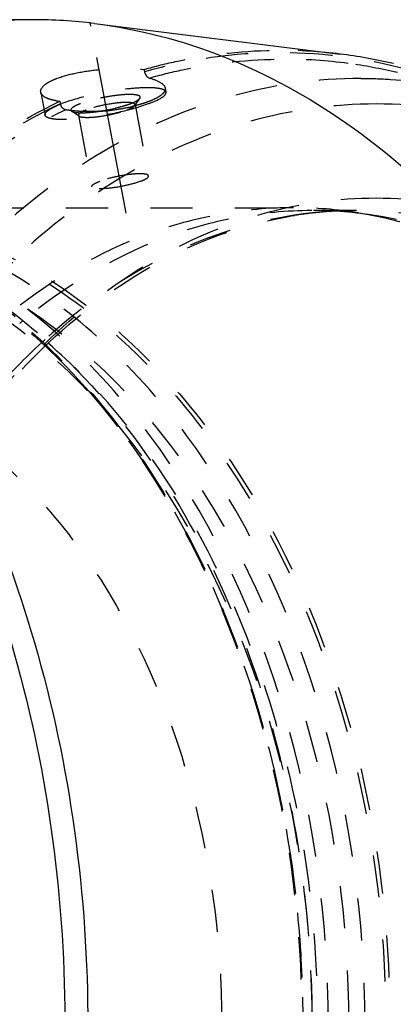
# Model space of a CAD drawing. Header units: millimetres. Extents: x 264 to 780, y 341 to 658.
# Tile 13 of 15: x 587 to 645, y 500 to 652. Entities that reach past the tile are written whole.
import ezdxf

# ---------------------------------------------------------------- set-up
doc = ezdxf.new("R2010")
doc.units = ezdxf.units.MM
doc.header["$LTSCALE"] = 65.185185
doc.linetypes.add('CENTER', pattern=[0.6, 0.375, -0.075, 0.075, -0.075])
doc.linetypes.add('HIDDEN', pattern=[0.2, 0.1, -0.1])
for name, color, linetype in [('FASEN', 7, 'CONTINUOUS'), ('KOERPER', 7, 'CONTINUOUS'), ('KONST.EL_MIT_GEO', 7, 'CONTINUOUS')]:
    doc.layers.add(name, color=color, linetype=linetype)

msp = doc.modelspace()

# ---------------------------------------------------------------- linework, layer by layer
at = {"layer": 'FASEN', "color": 8, "linetype": 'HIDDEN'}
msp.add_line((596.11, 597.15), (594.69, 598.56), dxfattribs=at)
for points, knots in [([(561.41, 618.96), (567.5, 617.19), (579.61, 611.69), (589.91, 603.35), (594.69, 598.56)], [0, 0, 0, 0, 0.483916, 1, 1, 1, 1]), ([(594.69, 598.56), (607.04, 586.22), (621.1, 561.79), (630.4, 525.96), (632.88, 496.5), (630.4, 467.04), (621.1, 431.21), (607.04, 406.78), (594.69, 394.44)], [0, 0, 0, 0, 0.236132, 0.366209, 0.5, 0.633791, 0.763868, 1, 1, 1, 1])]:
    msp.add_open_spline(points, degree=3, knots=knots, dxfattribs=at)
at = {"layer": 'KOERPER', "color": 2, "linetype": 'CENTER'}
msp.add_line((603.39, 621.66), (597.8, 651.13), dxfattribs=at)
at = {"layer": 'KOERPER', "color": 8, "linetype": 'HIDDEN'}
msp.add_open_spline([(545.78, 598.8), (550.53, 598.8), (560.25, 597.42), (574.05, 591.39), (586.64, 581.72), (601.66, 564.03), (614.69, 535.22), (618.12, 509.68), (618.12, 496.5)], degree=3, knots=[0, 0, 0, 0, 0.103456, 0.210669, 0.324498, 0.446432, 0.712952, 1, 1, 1, 1], dxfattribs=at)
at = {"layer": 'KONST.EL_MIT_GEO', "color": 7, "linetype": 'Continuous'}
for p, q in [((588.92, 651.5), (488.34, 651.5)), ((598.5, 650.91), (636.4, 646.2))]:
    msp.add_line(p, q, dxfattribs=at)
at = {"layer": 'KONST.EL_MIT_GEO', "color": 8, "linetype": 'HIDDEN'}
for p, q in [((606.14, 643.82), (606.21, 643.46)), ((590.19, 640.29), (590.85, 636.78)), ((609.39, 640.98), (609.52, 640.32)), ((593.16, 638.91), (593.23, 638.54)), ((604.69, 638.25), (605.48, 639.36)), ((604.74, 638.41), (606.83, 627.4)), ((596.1, 636.62), (594.96, 637.37)), ((596, 636.75), (598.08, 625.74)), ((554.97, 622.5), (629.22, 622.5)), ((629.17, 621.27), (629.37, 621.3)), ((638.82, 622.05), (632.05, 622.05)), ((639.24, 621.7), (642.04, 621.25))]:
    msp.add_line(p, q, dxfattribs=at)
at = {"layer": 'KONST.EL_MIT_GEO', "color": 7, "linetype": 'Continuous'}
for centre, radius, start, end in [((588.9, 573.61), 77.89, 82.9151, 89.9869), ((626.88, 569.74), 77.05, 76.699, 82.8998)]:
    msp.add_arc(centre, radius, start, end, dxfattribs=at)
at = {"layer": 'KONST.EL_MIT_GEO', "color": 8, "linetype": 'HIDDEN'}
for centre, radius, start, end in [((627.09, 571.27), 75.51, 82.9141, 89.9894), ((627.67, 570.54), 74.87, 82.357, 89.9873), ((627.44, 568.97), 76.46, 76.5509, 82.3457), ((594.46, 650.08), 11.25, 260.4132, 263.3768), ((595.99, 661.86), 24.67, 283.2918, 285.7882), ((599.36, 650.92), 13.23, 288.7851, 290.708), ((598.03, 664.95), 27.57, 281.8001, 282.9312), ((597.32, 668.57), 31.26, 273.4194, 278.8233), ((597.53, 667.4), 30.06, 278.78, 281.7815), ((629.19, 558.97), 63.53, 80.8963, 89.9744), ((638.92, 561.2), 60.86, 96.4375, 99.0336), ((632.02, 558.75), 63.3, 80.8971, 89.9755), ((638.86, 558.74), 63.31, 94.7892, 96.1381), ((638.87, 561.68), 60.37, 94.6422, 96.436), ((638.84, 558.89), 63.16, 94.2914, 94.7889), ((638.84, 562.02), 60.04, 92.9534, 94.6419), ((638.83, 559.02), 63.03, 93.0932, 94.2917), ((638.82, 559.3), 62.75, 90.0018, 93.0942), ((638.82, 562.38), 59.67, 90.002, 92.9542), ((643.52, 536.82), 88.32, 129.4163, 129.8348), ((652.96, 533.75), 92.38, 132.24, 132.673), ((654.96, 534.11), 92.74, 133.2475, 133.6987), ((523.17, 529.1), 98.89, 43.0226, 44.2208)]:
    msp.add_arc(centre, radius, start, end, dxfattribs=at)
for points, knots in [([(588.92, 651.5), (581.72, 651.5), (566.99, 649.41), (546.09, 640.27), (527, 625.61), (504.25, 598.83), (488.72, 564.44), (480.7, 526.66), (478.61, 496.5), (480.7, 466.34), (488.72, 428.56), (504.25, 394.17), (527, 367.39), (546.09, 352.73), (566.99, 343.59), (581.72, 341.5), (588.92, 341.5)], [0, 0, 0, 0, 0.051692, 0.105258, 0.162132, 0.223055, 0.356218, 0.427422, 0.5, 0.572578, 0.643782, 0.776945, 0.837868, 0.894742, 0.948308, 1, 1, 1, 1]), ([(606.14, 643.82), (607.86, 644.31), (614.72, 646.02), (621.81, 646.78), (627.1, 646.78)], [0, 0, 0, 0, 0.252365, 1, 1, 1, 1]), ([(647.99, 643.46), (641.22, 645.38), (627.1, 647.42), (612.97, 645.38), (606.21, 643.46)], [0, 0, 0, 0, 0.5, 1, 1, 1, 1]), ([(606.95, 642.5), (608.65, 642.98), (615.43, 644.67), (622.46, 645.41), (627.68, 645.41)], [0, 0, 0, 0, 0.252386, 1, 1, 1, 1]), ([(592.73, 642.46), (593.71, 642.83), (595.91, 643.39), (599.36, 643.87), (602.84, 644.04), (605.1, 643.94), (606.14, 643.82)], [0, 0, 0, 0, 0.231196, 0.500325, 0.769357, 1, 1, 1, 1]), ([(606.21, 643.46), (606.23, 643.34), (606.35, 642.95), (606.66, 642.58), (606.95, 642.5)], [0, 0, 0, 0, 0.279655, 1, 1, 1, 1]), ([(639.61, 642.44), (632.84, 642.44), (618.97, 640.47), (599.29, 631.87), (581.32, 618.07), (559.89, 592.84), (541.31, 551.71), (533.88, 496.5), (541.31, 441.29), (559.89, 400.16), (581.32, 374.93), (599.29, 361.13), (618.97, 352.53), (632.84, 350.56), (639.61, 350.56)], [0, 0, 0, 0, 0.05173, 0.105334, 0.162249, 0.223216, 0.356476, 0.5, 0.643524, 0.776784, 0.837751, 0.894666, 0.94827, 1, 1, 1, 1]), ([(590.19, 640.29), (590.11, 640.7), (590.67, 641.42), (591.63, 642), (592.33, 642.31), (592.73, 642.46)], [0, 0, 0, 0, 0.352014, 0.637144, 1, 1, 1, 1]), ([(609.52, 640.32), (609.48, 640.53), (609.04, 640.76), (608.45, 640.89), (607.4, 641.02), (605.74, 641.01), (602.51, 640.75), (598.33, 640.02), (594.99, 639.13), (593.47, 638.55)], [0, 0, 0, 0, 0.038974, 0.072273, 0.115579, 0.229826, 0.373879, 0.703747, 1, 1, 1, 1]), ([(606.95, 642.5), (607.55, 642.33), (608.46, 642.05), (609.33, 641.33), (609.4, 640.97)], [0, 0, 0, 0, 0.629187, 1, 1, 1, 1]), ([(639.61, 642.44), (641.13, 642.44), (647.26, 642.25), (653.35, 641.28), (657.81, 640.15)], [0, 0, 0, 0, 0.248897, 1, 1, 1, 1]), ([(592.59, 638.99), (592.26, 639.04), (591.67, 639.18), (590.81, 639.49), (590.25, 639.95), (590.19, 640.29)], [0, 0, 0, 0, 0.349168, 0.628972, 1, 1, 1, 1]), ([(605.48, 639.36), (605.52, 639.41), (605.57, 639.53), (605.47, 639.72), (605.24, 639.82), (604.91, 639.9), (604.46, 639.95), (603.67, 639.97), (602.48, 639.9), (600.92, 639.7), (599.29, 639.4), (597.75, 639.02), (596.77, 638.72), (596.33, 638.55)], [0, 0, 0, 0, 0.018748, 0.035543, 0.059766, 0.094888, 0.141397, 0.198639, 0.340468, 0.507677, 0.684452, 0.853914, 1, 1, 1, 1]), ([(609.4, 640.97), (609.43, 640.8), (609.32, 640.36), (608.78, 639.82), (607.93, 639.31), (607.24, 639.01), (606.84, 638.86)], [0, 0, 0, 0, 0.152719, 0.357004, 0.638982, 1, 1, 1, 1]), ([(606.9, 638.55), (607.6, 638.81), (608.49, 639.2), (609.37, 639.83), (609.54, 640.19), (609.52, 640.32)], [0, 0, 0, 0, 0.678885, 0.879126, 1, 1, 1, 1]), ([(627.1, 346.22), (620.85, 346.22), (608.11, 347.84), (589.81, 354.94), (572.78, 366.44), (551.86, 387.64), (531.93, 423.06), (520.06, 472.44), (520.53, 524.5), (531.45, 566.17), (546.29, 595.27), (559.73, 613.71), (575.28, 628.59), (587.11, 636.02), (593.16, 638.91)], [0, 0, 0, 0, 0.0507, 0.102894, 0.15779, 0.216119, 0.343159, 0.481472, 0.623759, 0.761431, 0.826368, 0.887804, 0.945578, 1, 1, 1, 1]), ([(593.23, 638.54), (587.19, 635.66), (575.4, 628.25), (559.89, 613.4), (546.48, 595.01), (531.68, 565.98), (520.79, 524.42), (520.33, 472.48), (532.18, 423.24), (552.05, 387.91), (572.92, 366.76), (589.91, 355.3), (608.16, 348.21), (627.1, 345.81), (646.03, 348.21), (664.29, 355.3), (681.28, 366.76), (702.15, 387.91), (722.02, 423.24), (733.87, 472.48), (733.4, 524.42), (722.52, 565.98), (707.71, 595.01), (694.31, 613.4), (678.8, 628.25), (667.01, 635.66), (660.97, 638.54)], [0, 0, 0, 0, 0.027212, 0.056101, 0.086819, 0.119289, 0.188126, 0.259268, 0.328424, 0.391942, 0.421106, 0.448554, 0.474651, 0.5, 0.525349, 0.551446, 0.578894, 0.608058, 0.671576, 0.740732, 0.811874, 0.880711, 0.913181, 0.943899, 0.972788, 1, 1, 1, 1]), ([(641.95, 638.5), (635.36, 638.5), (621.86, 636.59), (602.72, 628.21), (585.23, 614.78), (564.38, 590.24), (546.3, 550.22), (539.07, 496.5), (546.3, 442.78), (564.38, 402.76), (585.23, 378.22), (602.72, 364.79), (621.86, 356.41), (635.36, 354.5), (641.95, 354.5)], [0, 0, 0, 0, 0.051729, 0.105334, 0.162249, 0.223216, 0.356476, 0.5, 0.643524, 0.776784, 0.837751, 0.894666, 0.948271, 1, 1, 1, 1]), ([(590.85, 636.78), (590.83, 636.91), (591, 637.27), (591.88, 637.9), (592.78, 638.29), (593.47, 638.55)], [0, 0, 0, 0, 0.120874, 0.321115, 1, 1, 1, 1]), ([(606.9, 638.55), (605.38, 637.97), (602.04, 637.08), (597.86, 636.35), (594.63, 636.08), (592.98, 636.07), (591.92, 636.2), (591.33, 636.34), (590.89, 636.57), (590.85, 636.78)], [0, 0, 0, 0, 0.296253, 0.626121, 0.770174, 0.884421, 0.927727, 0.961026, 1, 1, 1, 1]), ([(594.02, 637.6), (593.93, 637.62), (593.53, 637.79), (593.29, 638.22), (593.23, 638.54)], [0, 0, 0, 0, 0.22693, 1, 1, 1, 1]), ([(596.33, 638.55), (596.06, 638.45), (595.6, 638.25), (595.1, 637.96), (594.75, 637.64), (594.89, 637.42), (594.96, 637.37)], [0, 0, 0, 0, 0.41688, 0.708666, 0.874879, 1, 1, 1, 1]), ([(604.74, 638.41), (604.72, 638.51), (604.4, 638.68), (603.84, 638.73), (602.97, 638.74), (601.46, 638.61), (599.5, 638.27), (597.94, 637.85), (597.22, 637.58)], [0, 0, 0, 0, 0.038969, 0.115412, 0.22967, 0.373748, 0.703683, 1, 1, 1, 1]), ([(602.7, 638.11), (602.78, 638.14), (603.09, 638.23), (603.4, 638.32), (603.62, 638.4)], [0, 0, 0, 0, 0.261299, 1, 1, 1, 1]), ([(603.52, 637.58), (603.75, 637.67), (604.13, 637.83), (604.49, 638.04), (604.61, 638.16)], [0, 0, 0, 0, 0.595955, 1, 1, 1, 1]), ([(604.04, 638.55), (604.13, 638.58), (604.46, 638.71), (604.78, 638.86), (605, 638.98)], [0, 0, 0, 0, 0.284351, 1, 1, 1, 1]), ([(605.81, 638.51), (605.68, 638.47), (605.15, 638.31), (604.61, 638.18), (604.2, 638.08)], [0, 0, 0, 0, 0.239639, 1, 1, 1, 1]), ([(605, 638.98), (605.04, 639.01), (605.17, 639.09), (605.3, 639.18), (605.38, 639.25)], [0, 0, 0, 0, 0.289417, 1, 1, 1, 1]), ([(606.84, 638.86), (606.76, 638.83), (606.42, 638.7), (606.07, 638.59), (605.81, 638.51)], [0, 0, 0, 0, 0.238875, 1, 1, 1, 1]), ([(641.95, 354.5), (648.54, 354.5), (662.03, 356.41), (681.18, 364.79), (698.67, 378.22), (719.51, 402.76), (737.59, 442.78), (744.83, 496.5), (737.59, 550.22), (719.51, 590.24), (698.67, 614.78), (681.18, 628.21), (662.03, 636.59), (648.54, 638.5), (641.95, 638.5)], [0, 0, 0, 0, 0.051729, 0.105334, 0.162249, 0.223216, 0.356476, 0.5, 0.643524, 0.776784, 0.837751, 0.894666, 0.948271, 1, 1, 1, 1]), ([(627.68, 347.59), (621.49, 347.59), (608.87, 349.18), (590.74, 356.22), (573.86, 367.61), (553.13, 388.62), (533.39, 423.71), (521.62, 472.63), (522.07, 524.22), (532.89, 565.51), (547.59, 594.35), (560.9, 612.62), (576.31, 627.37), (588.02, 634.74), (594.02, 637.6)], [0, 0, 0, 0, 0.0507, 0.102894, 0.157788, 0.216115, 0.343148, 0.481455, 0.623739, 0.761414, 0.826354, 0.887794, 0.945575, 1, 1, 1, 1]), ([(594.96, 637.37), (595.16, 637.24), (595.84, 637.14), (596.48, 637.13), (596.88, 637.15)], [0, 0, 0, 0, 0.37159, 1, 1, 1, 1]), ([(596.9, 637.33), (596.75, 637.33), (596.18, 637.35), (595.61, 637.39), (595.19, 637.44)], [0, 0, 0, 0, 0.257526, 1, 1, 1, 1]), ([(597.22, 637.58), (596.9, 637.46), (596.49, 637.3), (595.97, 636.91), (596, 636.75)], [0, 0, 0, 0, 0.68622, 1, 1, 1, 1]), ([(596.1, 636.62), (596.22, 636.54), (596.6, 636.46), (597.27, 636.42), (598.17, 636.45), (599.61, 636.6), (601.43, 636.94), (602.86, 637.34), (603.52, 637.58)], [0, 0, 0, 0, 0.056883, 0.147921, 0.268869, 0.411922, 0.724211, 1, 1, 1, 1]), ([(596.88, 637.15), (596.96, 637.15), (597.28, 637.16), (597.59, 637.18), (597.84, 637.21)], [0, 0, 0, 0, 0.237091, 1, 1, 1, 1]), ([(599.19, 637.37), (598.99, 637.36), (598.23, 637.32), (597.47, 637.31), (596.9, 637.33)], [0, 0, 0, 0, 0.254491, 1, 1, 1, 1]), ([(597.84, 637.21), (598.14, 637.23), (599.43, 637.38), (600.7, 637.62), (601.66, 637.84)], [0, 0, 0, 0, 0.237787, 1, 1, 1, 1]), ([(606.83, 627.4), (606.81, 627.5), (606.49, 627.67), (605.93, 627.72), (605.05, 627.73), (603.55, 627.6), (601.59, 627.26), (600.02, 626.84), (599.31, 626.57)], [0, 0, 0, 0, 0.038913, 0.115304, 0.229549, 0.373631, 0.703596, 1, 1, 1, 1]), ([(605.6, 626.57), (605.93, 626.69), (606.33, 626.85), (606.86, 627.24), (606.83, 627.4)], [0, 0, 0, 0, 0.686036, 1, 1, 1, 1]), ([(598.08, 625.74), (598.05, 625.9), (598.58, 626.29), (598.98, 626.45), (599.31, 626.57)], [0, 0, 0, 0, 0.313964, 1, 1, 1, 1]), ([(605.6, 626.57), (604.89, 626.3), (603.32, 625.88), (601.36, 625.54), (599.86, 625.41), (598.98, 625.42), (598.42, 625.48), (598.1, 625.64), (598.08, 625.74)], [0, 0, 0, 0, 0.296404, 0.626369, 0.770451, 0.884696, 0.961087, 1, 1, 1, 1]), ([(641.95, 369), (636.03, 369), (623.91, 370.72), (606.72, 378.24), (591.02, 390.29), (572.3, 412.33), (556.07, 448.26), (549.57, 496.5), (556.07, 544.74), (572.3, 580.67), (591.02, 602.71), (606.72, 614.76), (623.91, 622.28), (636.03, 624), (641.95, 624)], [0, 0, 0, 0, 0.051729, 0.105334, 0.162249, 0.223216, 0.356476, 0.5, 0.643524, 0.776784, 0.837751, 0.894666, 0.948271, 1, 1, 1, 1]), ([(641.95, 624), (647.87, 624), (659.98, 622.28), (677.17, 614.76), (692.88, 602.71), (711.59, 580.67), (727.83, 544.74), (734.32, 496.5), (727.83, 448.26), (711.59, 412.33), (692.88, 390.29), (677.17, 378.24), (659.98, 370.72), (647.87, 369), (641.95, 369)], [0, 0, 0, 0, 0.051729, 0.105334, 0.162249, 0.223216, 0.356476, 0.5, 0.643524, 0.776784, 0.837751, 0.894666, 0.948271, 1, 1, 1, 1]), ([(541.54, 622.5), (547.39, 622.5), (559.36, 620.8), (576.35, 613.37), (591.87, 601.46), (610.36, 579.68), (626.41, 544.17), (632.83, 496.5), (626.41, 448.83), (610.36, 413.32), (591.87, 391.54), (576.35, 379.63), (559.36, 372.2), (547.39, 370.5), (541.54, 370.5)], [0, 0, 0, 0, 0.05173, 0.105334, 0.162249, 0.223216, 0.356476, 0.5, 0.643524, 0.776784, 0.837751, 0.894666, 0.94827, 1, 1, 1, 1]), ([(541.54, 622.3), (547.38, 622.3), (559.33, 620.61), (576.3, 613.19), (591.79, 601.29), (610.26, 579.55), (626.27, 544.09), (632.68, 496.5), (626.27, 448.91), (610.26, 413.45), (591.79, 391.71), (576.3, 379.81), (559.33, 372.39), (547.38, 370.7), (541.54, 370.7)], [0, 0, 0, 0, 0.05173, 0.105334, 0.162249, 0.223216, 0.356476, 0.5, 0.643524, 0.776784, 0.837751, 0.894666, 0.94827, 1, 1, 1, 1]), ([(543.68, 622.02), (548.19, 621.89), (557.33, 620.63), (575.28, 614.12), (587.17, 605.13), (594.04, 598.07)], [0, 0, 0, 0, 0.23762, 0.481154, 1, 1, 1, 1]), ([(545.78, 370.95), (551.61, 370.95), (563.54, 372.64), (580.47, 380.04), (595.93, 391.92), (614.36, 413.62), (630.35, 449), (636.74, 496.5), (630.35, 544), (614.36, 579.38), (595.93, 601.08), (580.47, 612.96), (563.54, 620.36), (551.61, 622.05), (545.78, 622.05)], [0, 0, 0, 0, 0.05173, 0.105334, 0.162249, 0.223216, 0.356476, 0.5, 0.643524, 0.776784, 0.837751, 0.894666, 0.94827, 1, 1, 1, 1]), ([(551.44, 370.95), (557.27, 370.95), (569.2, 372.64), (586.13, 380.04), (601.59, 391.92), (620.02, 413.62), (636, 449), (642.4, 496.5), (636, 544), (620.02, 579.38), (601.59, 601.08), (586.13, 612.96), (569.2, 620.36), (557.27, 622.05), (551.44, 622.05)], [0, 0, 0, 0, 0.05173, 0.105334, 0.162249, 0.223216, 0.356476, 0.5, 0.643524, 0.776784, 0.837751, 0.894666, 0.94827, 1, 1, 1, 1]), ([(554.66, 622.05), (560.49, 622.05), (572.42, 620.36), (589.34, 612.96), (604.8, 601.08), (623.24, 579.38), (639.22, 544), (645.62, 496.5), (639.22, 449), (623.24, 413.62), (604.8, 391.92), (589.34, 380.04), (572.42, 372.64), (560.49, 370.95), (554.66, 370.95)], [0, 0, 0, 0, 0.05173, 0.105334, 0.162249, 0.223216, 0.356476, 0.5, 0.643524, 0.776784, 0.837751, 0.894666, 0.94827, 1, 1, 1, 1]), ([(554.97, 622.5), (560.82, 622.5), (572.8, 620.8), (589.79, 613.37), (605.3, 601.46), (623.8, 579.68), (639.84, 544.17), (646.26, 496.5), (639.84, 448.83), (623.8, 413.32), (605.3, 391.54), (589.79, 379.63), (572.8, 372.2), (560.82, 370.5), (554.97, 370.5)], [0, 0, 0, 0, 0.05173, 0.105334, 0.162249, 0.223216, 0.356476, 0.5, 0.643524, 0.776784, 0.837751, 0.894666, 0.94827, 1, 1, 1, 1]), ([(629.22, 622.5), (625.43, 622.5), (617.76, 621.8), (602.56, 617.61), (592.04, 611.46), (585.72, 606.46)], [0, 0, 0, 0, 0.241409, 0.486692, 1, 1, 1, 1]), ([(632.05, 622.05), (628.15, 622.05), (620.26, 621.31), (604.63, 616.85), (593.87, 610.33), (587.44, 605.05)], [0, 0, 0, 0, 0.240931, 0.485936, 1, 1, 1, 1]), ([(632.09, 621.69), (624.68, 620.89), (609.58, 616.45), (596.74, 607.5), (590.85, 602.15)], [0, 0, 0, 0, 0.483425, 1, 1, 1, 1]), ([(727.6, 496.5), (727.6, 512.67), (723.38, 544.02), (707.4, 579.38), (688.97, 601.08), (673.51, 612.96), (656.58, 620.36), (644.65, 622.05), (638.82, 622.05)], [0, 0, 0, 0, 0.287048, 0.553568, 0.675502, 0.789331, 0.896541, 1, 1, 1, 1]), ([(639.24, 621.7), (644.69, 620.83), (655.65, 617.57), (670.82, 608.72), (684.53, 596.17), (700.7, 574.59), (714.63, 540.97), (720.22, 496.5), (714.63, 452.03), (700.7, 418.41), (684.53, 396.83), (670.82, 384.28), (655.65, 375.43), (644.69, 372.17), (639.24, 371.3)], [0, 0, 0, 0, 0.051807, 0.106059, 0.163719, 0.225178, 0.358171, 0.5, 0.641829, 0.774822, 0.836281, 0.893941, 0.948193, 1, 1, 1, 1]), ([(596.11, 597.14), (592.56, 600.69), (585.07, 607.09), (572.55, 614.33), (559.35, 618.77), (550.26, 619.77), (545.78, 619.77)], [0, 0, 0, 0, 0.266273, 0.519331, 0.762378, 1, 1, 1, 1]), ([(591.41, 601.66), (596.85, 606.77), (608.55, 615.4), (622.38, 620.17), (629.17, 621.27)], [0, 0, 0, 0, 0.520133, 1, 1, 1, 1]), ([(720.83, 496.5), (720.83, 511.55), (717.16, 540.83), (703.27, 574.31), (687.16, 595.82), (673.5, 608.32), (658.38, 617.14), (647.46, 620.38), (642.04, 621.25)], [0, 0, 0, 0, 0.283658, 0.549647, 0.672564, 0.787884, 0.896391, 1, 1, 1, 1]), ([(545.78, 618.5), (551.45, 618.5), (563.04, 616.86), (579.49, 609.66), (594.51, 598.12), (612.42, 577.04), (627.96, 542.66), (634.17, 496.5), (627.96, 450.34), (612.42, 415.96), (594.51, 394.88), (579.49, 383.34), (563.04, 376.14), (551.45, 374.5), (545.78, 374.5)], [0, 0, 0, 0, 0.05173, 0.105334, 0.162249, 0.223216, 0.356476, 0.5, 0.643524, 0.776784, 0.837751, 0.894666, 0.94827, 1, 1, 1, 1]), ([(551.44, 618.5), (557.1, 618.5), (568.7, 616.86), (585.15, 609.66), (600.17, 598.12), (618.08, 577.04), (633.61, 542.66), (639.83, 496.5), (633.61, 450.34), (618.08, 415.96), (600.17, 394.88), (585.15, 383.34), (568.7, 376.14), (557.1, 374.5), (551.44, 374.5)], [0, 0, 0, 0, 0.05173, 0.105334, 0.162249, 0.223216, 0.356476, 0.5, 0.643524, 0.776784, 0.837751, 0.894666, 0.94827, 1, 1, 1, 1]), ([(590.34, 601.68), (587.81, 599.35), (577.74, 588.98), (569.91, 576.55), (565.18, 566.62)], [0, 0, 0, 0, 0.237977, 1, 1, 1, 1]), ([(565.97, 565.02), (567.58, 568.56), (574.18, 581.66), (583.08, 593.7), (590.88, 601.16)], [0, 0, 0, 0, 0.264322, 1, 1, 1, 1]), ([(596.11, 395.86), (608.28, 408.03), (622.14, 432.11), (631.32, 467.45), (633.77, 496.5), (631.32, 525.55), (622.14, 560.89), (608.28, 584.97), (596.11, 597.14)], [0, 0, 0, 0, 0.236133, 0.366209, 0.5, 0.633791, 0.763867, 1, 1, 1, 1]), ([(595.47, 596.57), (607.12, 584.09), (620.33, 560.09), (629.09, 525.1), (631.42, 496.5), (629.09, 467.9), (620.33, 432.91), (607.12, 408.91), (595.47, 396.43)], [0, 0, 0, 0, 0.237005, 0.366775, 0.5, 0.633225, 0.762995, 1, 1, 1, 1])]:
    msp.add_open_spline(points, degree=3, knots=knots, dxfattribs=at)
at = {"layer": 'KONST.EL_MIT_GEO', "color": 7, "linetype": 'Continuous'}
for points, knots in [([(488.36, 651.5), (495.55, 651.45), (510.25, 649.27), (531.09, 640.02), (550.1, 625.28), (572.75, 598.43), (588.18, 564.02), (596.12, 526.26), (598.15, 496.14), (596.02, 466.04), (587.97, 428.33), (572.42, 394.02), (549.68, 367.31), (530.61, 352.69), (509.74, 343.58), (495.04, 341.5), (487.85, 341.5)], [0, 0, 0, 0, 0.051702, 0.105312, 0.162246, 0.223229, 0.356474, 0.427687, 0.500254, 0.572805, 0.64397, 0.777047, 0.837932, 0.894777, 0.948323, 1, 1, 1, 1]), ([(598.5, 650.91), (605.32, 650.06), (619.1, 646.45), (638.26, 635.9), (655.62, 620.61), (676.13, 593.98), (693.84, 552.09), (700.93, 496.5), (693.84, 440.91), (676.13, 399.02), (655.62, 372.39), (638.26, 357.1), (619.1, 346.55), (605.32, 342.94), (598.5, 342.09)], [0, 0, 0, 0, 0.051752, 0.105846, 0.163341, 0.2247, 0.357777, 0.5, 0.642223, 0.7753, 0.836659, 0.894154, 0.948248, 1, 1, 1, 1]), ([(489.45, 649.93), (496.52, 649.55), (510.89, 646.74), (531.08, 636.82), (549.4, 621.66), (571.08, 594.59), (585.67, 560.43), (592.95, 523.17), (594.57, 493.61), (592.17, 464.15), (583.92, 427.35), (568.43, 393.95), (546.01, 368), (527.27, 353.81), (506.8, 344.98), (492.39, 342.96), (485.35, 342.96)], [0, 0, 0, 0, 0.051797, 0.105737, 0.16311, 0.224527, 0.358342, 0.429612, 0.502094, 0.574443, 0.645328, 0.777781, 0.838394, 0.895028, 0.948428, 1, 1, 1, 1])]:
    msp.add_open_spline(points, degree=3, knots=knots, dxfattribs=at)
at = {"layer": 'KONST.EL_MIT_GEO', "color": 8, "linetype": 'HIDDEN'}
for points in [[(604.61, 638.16), (604.64, 638.19), (604.67, 638.21), (604.69, 638.25)], [(604.69, 638.25), (604.73, 638.29), (604.75, 638.35), (604.74, 638.41)], [(605.38, 639.25), (605.42, 639.29), (605.45, 639.32), (605.48, 639.36)], [(595.19, 637.44), (594.8, 637.48), (594.41, 637.53), (594.02, 637.6)], [(596, 636.75), (596.01, 636.7), (596.05, 636.65), (596.1, 636.62)]]:
    msp.add_open_spline(points, degree=3, dxfattribs=at)

doc.saveas('drawing.dxf')
